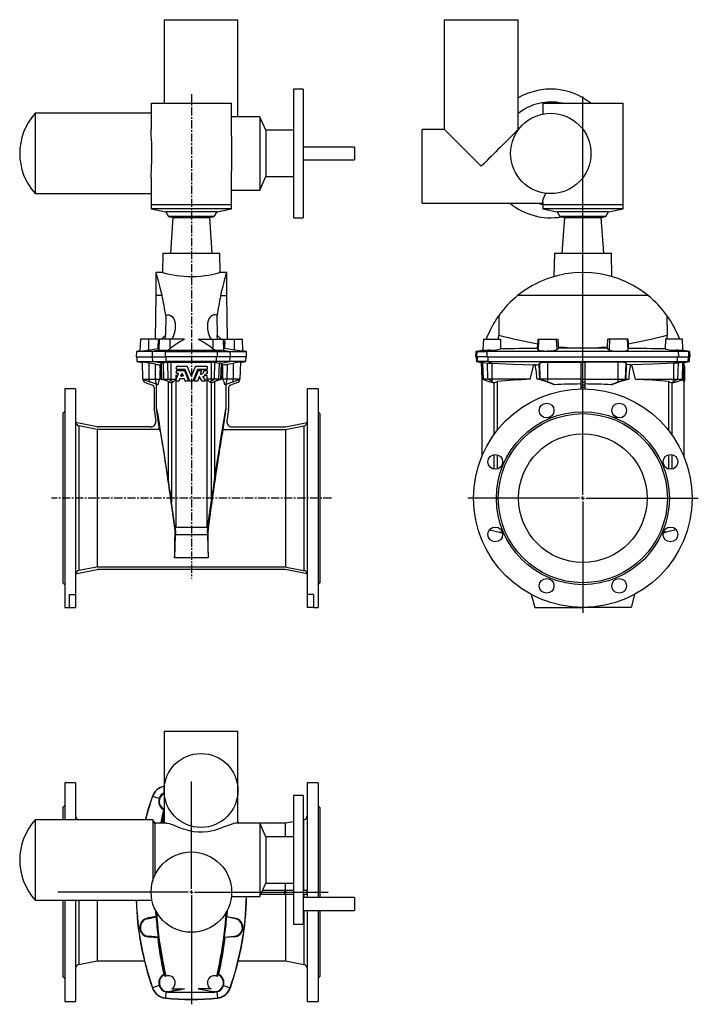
# Model space of a CAD drawing. Extents: x -12.8 to 28.7, y -11.5 to 48.7.
import ezdxf

# ---------------------------------------------------------------- set-up
doc = ezdxf.new("R2010")
doc.units = 0
doc.linetypes.add('CENTERX2', pattern=[0.8, 0.5, -0.1, 0.1, -0.1])
doc.layers.get('0').update_dxf_attribs({"linetype": 'CONTINUOUS'})
doc.layers.add('FORMAT', color=7, linetype='CONTINUOUS')

# ---------------------------------------------------------------- blocks, each defined once
blk = doc.blocks.new('SW_CENTERMARKSYMBOL_0')
at = {"layer": 'FORMAT', "color": 0}
for p, q in [((0, 0.197), (0, 24.597)), ((-0.197, 0), (-7.038, 0)), ((0, 0), (-0.098, 0)), ((0, 0), (0, 0.098)), ((0, 0), (0, -0.098)), ((0, 0), (0.098, 0)), ((0.197, 0), (7.068, 0)), ((0, -0.197), (0, -7.014))]:
    blk.add_line(p, q, dxfattribs=at)
blk = doc.blocks.new('SW_CENTERMARKSYMBOL_1')
at = {"layer": 'FORMAT', "color": 0}
for p, q in [((0, 0.197), (0, 6.761)), ((-0.197, 0), (-8.181, 0)), ((0, 0), (-0.098, 0)), ((0, 0), (0, 0.098)), ((0, 0), (0, -0.098)), ((0, 0), (0.098, 0)), ((0.197, 0), (8.384, 0)), ((0, -0.197), (0, -6.869))]:
    blk.add_line(p, q, dxfattribs=at)

msp = doc.modelspace()

# ---------------------------------------------------------------- linework, layer by layer
at = {"color": 7, "linetype": 'CONTINUOUS'}
for p, q in [((-4.009, 48.732), (-4.009, 43.614)), ((-4.009, 48.732), (0.519, 48.732)), ((0.519, 42.785), (0.519, 48.732)), ((13.154, 48.732), (13.154, 42.019)), ((13.154, 48.732), (17.682, 48.732)), ((17.682, 42.019), (17.682, 48.732)), ((4.515, 44.48), (3.924, 44.48)), ((3.924, 44.48), (3.924, 36.606)), ((4.515, 44.48), (4.515, 36.606)), ((-4.796, 43.614), (-4.796, 42.019)), ((-4.796, 43.614), (0.125, 43.614)), ((0.125, 41.604), (0.125, 43.614)), ((19.178, 43.614), (19.178, 42.954)), ((19.178, 43.614), (24.099, 43.614)), ((24.099, 37.393), (24.099, 43.614)), ((-4.796, 43.003), (-11.898, 43.003)), ((-11.898, 43.003), (-11.898, 38.082)), ((1.852, 42.785), (0.125, 42.785)), ((2.234, 41.962), (1.852, 42.785)), ((1.852, 42.785), (1.852, 38.301)), ((3.924, 41.962), (2.234, 41.962)), ((2.234, 41.962), (2.234, 39.123)), ((13.154, 42.019), (11.796, 42.019)), ((11.796, 37.492), (11.796, 42.019)), ((17.701, 42.019), (17.682, 42.019)), ((7.664, 40.936), (4.515, 40.936)), ((7.664, 40.936), (7.664, 40.149)), ((4.515, 40.149), (7.664, 40.149)), ((0.125, 37.393), (0.125, 39.473)), ((-4.796, 39.072), (-4.796, 37.393)), ((1.852, 38.301), (2.234, 39.123)), ((2.234, 39.123), (3.924, 39.123)), ((-11.898, 38.082), (-4.796, 38.082)), ((0.125, 38.301), (1.852, 38.301)), ((-4.796, 37.393), (-4.796, 37.157)), ((0.125, 37.157), (0.125, 37.393)), ((11.796, 37.492), (19.178, 37.492)), ((19.178, 37.571), (19.178, 37.393)), ((19.178, 37.393), (19.178, 37.157)), ((24.099, 37.157), (24.099, 37.393)), ((-4.796, 37.157), (-3.907, 36.968)), ((0.125, 37.157), (-4.796, 37.157)), ((-3.907, 36.968), (-3.739, 36.677)), ((-0.764, 36.968), (-3.907, 36.968)), ((-0.932, 36.677), (-0.764, 36.968)), ((-0.764, 36.968), (0.125, 37.157)), ((19.178, 37.157), (20.067, 36.968)), ((21.638, 37.157), (19.178, 37.157)), ((20.067, 36.968), (20.235, 36.677)), ((21.638, 36.968), (20.067, 36.968)), ((24.099, 37.157), (21.638, 37.157)), ((23.21, 36.968), (21.638, 36.968)), ((23.042, 36.677), (23.21, 36.968)), ((23.21, 36.968), (24.099, 37.157)), ((-3.739, 36.677), (-3.463, 36.618)), ((-0.932, 36.677), (-3.739, 36.677)), ((-3.463, 36.618), (-3.615, 34.44)), ((-3.463, 36.618), (-1.209, 36.618)), ((-1.209, 36.618), (-0.932, 36.677)), ((-1.056, 34.44), (-1.209, 36.618)), ((3.924, 36.606), (4.515, 36.606)), ((20.235, 36.677), (20.511, 36.618)), ((21.638, 36.677), (20.235, 36.677)), ((20.511, 36.618), (20.359, 34.44)), ((20.511, 36.618), (22.766, 36.618)), ((23.042, 36.677), (21.638, 36.677)), ((22.766, 36.618), (23.042, 36.677)), ((22.918, 34.44), (22.766, 36.618)), ((-4.084, 34.44), (-4.104, 33.259)), ((-4.084, 34.44), (-0.588, 34.44)), ((-0.567, 33.259), (-0.588, 34.44)), ((19.891, 34.44), (19.866, 33.008)), ((19.891, 34.44), (23.386, 34.44)), ((23.411, 33.006), (23.386, 34.44)), ((-4.101, 33.259), (-4.502, 33.259)), ((-4.502, 33.259), (-4.502, 31.842)), ((-0.17, 33.259), (-0.568, 33.259)), ((-0.17, 31.842), (-0.17, 33.259)), ((-4.502, 31.842), (-4.549, 29.165)), ((-4.13, 31.842), (-4.502, 31.842)), ((-0.541, 31.842), (-0.17, 31.842)), ((-0.123, 29.165), (-0.17, 31.842)), ((25.633, 31.842), (17.644, 31.842)), ((-3.904, 30.623), (-3.924, 29.413)), ((-0.768, 30.623), (-0.748, 29.413)), ((16.493, 30.623), (16.485, 29.413)), ((26.784, 30.623), (26.791, 29.413)), ((-5.459, 29.165), (-5.497, 28.43)), ((-4.953, 29.165), (-5.459, 29.165)), ((-4.374, 29.165), (-4.953, 29.165)), ((-4.374, 29.165), (-4.377, 28.893)), ((-4.377, 28.893), (-4.307, 28.983)), ((-4.297, 29.165), (-4.332, 28.498)), ((-3.659, 29.165), (-4.297, 29.165)), ((-2.757, 29.165), (-3.659, 29.165)), ((-1.915, 29.165), (-1.013, 29.165)), ((-1.013, 29.165), (-0.374, 29.165)), ((-0.339, 28.498), (-0.374, 29.165)), ((-0.295, 28.893), (-0.365, 28.983)), ((-0.298, 29.165), (-0.295, 28.893)), ((-0.298, 29.165), (0.281, 29.165)), ((0.281, 29.165), (0.787, 29.165)), ((0.826, 28.43), (0.787, 29.165)), ((15.543, 29.165), (15.51, 28.542)), ((15.543, 29.165), (16.586, 29.165)), ((16.586, 29.165), (16.595, 28.577)), ((18.89, 29.165), (18.876, 28.893)), ((18.89, 29.165), (18.93, 29.165)), ((18.93, 29.165), (20.005, 29.165)), ((20.005, 29.165), (20.118, 29.165)), ((20.141, 28.711), (20.118, 29.165)), ((23.136, 28.711), (23.158, 29.165)), ((23.271, 29.165), (23.158, 29.165)), ((24.347, 29.165), (23.271, 29.165)), ((24.387, 29.165), (24.347, 29.165)), ((24.387, 29.165), (24.401, 28.893)), ((26.691, 29.165), (26.682, 28.577)), ((27.734, 29.165), (26.691, 29.165)), ((27.766, 28.542), (27.734, 29.165)), ((-5.705, 28.417), (-5.722, 28.102)), ((-5.496, 28.454), (-5.705, 28.417)), ((-4.709, 28.417), (-5.705, 28.417)), ((-4.955, 28.51), (-4.398, 28.606)), ((-3.926, 28.417), (-4.709, 28.417)), ((-4.398, 28.606), (-4.327, 28.601)), ((-3.926, 28.417), (-0.745, 28.417)), ((-3.89, 28.481), (-3.767, 28.48)), ((-3.767, 28.48), (-3.763, 28.541)), ((-3.767, 28.48), (-3.763, 28.478)), ((-3.763, 28.541), (-3.763, 28.478)), ((-0.908, 28.541), (-0.908, 28.478)), ((-0.905, 28.48), (-0.908, 28.541)), ((-0.905, 28.48), (-0.908, 28.478)), ((-0.782, 28.481), (-0.905, 28.48)), ((-0.745, 28.417), (0.037, 28.417)), ((-0.274, 28.606), (-0.345, 28.601)), ((0.283, 28.51), (-0.274, 28.606)), ((0.037, 28.417), (1.034, 28.417)), ((1.034, 28.417), (0.824, 28.454)), ((1.05, 28.102), (1.034, 28.417)), ((15.08, 28.417), (15.064, 28.102)), ((15.497, 28.49), (15.08, 28.417)), ((15.08, 28.417), (15.16, 28.417)), ((15.16, 28.417), (15.777, 28.417)), ((15.507, 28.48), (15.494, 28.478)), ((15.507, 28.48), (15.51, 28.541)), ((15.524, 28.481), (15.507, 28.48)), ((27.499, 28.417), (15.777, 28.417)), ((18.862, 28.606), (18.876, 28.893)), ((18.896, 28.51), (18.862, 28.606)), ((20.144, 28.615), (20.038, 28.522)), ((20.141, 28.711), (20.144, 28.615)), ((23.132, 28.615), (23.136, 28.711)), ((23.132, 28.615), (23.239, 28.522)), ((24.381, 28.51), (24.415, 28.606)), ((24.401, 28.893), (24.415, 28.606)), ((28.116, 28.417), (27.499, 28.417)), ((27.753, 28.481), (27.769, 28.48)), ((27.769, 28.48), (27.766, 28.541)), ((27.769, 28.48), (27.783, 28.478)), ((28.197, 28.417), (27.78, 28.49)), ((28.116, 28.417), (28.197, 28.417)), ((28.213, 28.102), (28.197, 28.417)), ((-5.722, 28.102), (-4.725, 28.102)), ((-5.683, 28.102), (-5.668, 27.804)), ((-5.668, 27.804), (-5.355, 27.749)), ((-5.668, 27.804), (-4.691, 27.804)), ((-5.356, 27.772), (-5.319, 26.724)), ((-4.725, 28.102), (-3.928, 28.102)), ((-4.691, 27.804), (-3.87, 27.804)), ((-3.833, 27.737), (-4.05, 27.714)), ((-0.744, 28.102), (-3.928, 28.102)), ((-0.801, 27.804), (-3.87, 27.804)), ((-3.78, 27.745), (-3.833, 27.737)), ((-0.892, 27.745), (-0.838, 27.737)), ((-0.838, 27.737), (-0.622, 27.714)), ((0.02, 27.804), (-0.801, 27.804)), ((0.053, 28.102), (-0.744, 28.102)), ((0.996, 27.804), (0.02, 27.804)), ((1.05, 28.102), (0.053, 28.102)), ((0.648, 26.724), (0.684, 27.772)), ((0.683, 27.749), (0.996, 27.804)), ((0.996, 27.804), (1.012, 28.102)), ((15.144, 28.102), (15.064, 28.102)), ((15.103, 28.102), (15.119, 27.804)), ((15.119, 27.804), (15.43, 27.749)), ((15.119, 27.804), (15.194, 27.804)), ((15.772, 28.102), (15.144, 28.102)), ((15.84, 27.804), (15.194, 27.804)), ((15.466, 26.724), (15.43, 27.758)), ((15.519, 27.745), (15.573, 27.737)), ((15.573, 27.737), (15.791, 27.714)), ((15.772, 28.102), (27.505, 28.102)), ((15.84, 27.804), (27.436, 27.804)), ((19.486, 27.772), (21.52, 27.739)), ((21.52, 27.744), (21.52, 26.698)), ((23.791, 27.772), (21.756, 27.739)), ((21.756, 27.744), (21.756, 26.698)), ((27.436, 27.804), (28.083, 27.804)), ((27.704, 27.737), (27.486, 27.714)), ((27.505, 28.102), (28.133, 28.102)), ((27.758, 27.745), (27.704, 27.737)), ((27.811, 26.724), (27.847, 27.758)), ((27.847, 27.749), (28.158, 27.804)), ((28.158, 27.804), (28.083, 27.804)), ((28.213, 28.102), (28.133, 28.102)), ((28.158, 27.804), (28.174, 28.102)), ((-4.539, 27.643), (-4.917, 27.707)), ((-4.248, 27.599), (-4.236, 27.6)), ((-4.199, 26.724), (-4.236, 27.6)), ((-4.167, 27.706), (-4.172, 27.704)), ((-3.255, 27.333), (-3.255, 27.503)), ((-3.255, 27.075), (-3.255, 27.245)), ((-3.246, 27.513), (-2.6, 27.513)), ((-2.726, 27.324), (-3.246, 27.324)), ((-3.246, 27.254), (-2.773, 27.254)), ((-2.764, 27.248), (-2.503, 26.619)), ((-2.425, 26.612), (-2.718, 27.318)), ((-2.591, 27.507), (-2.345, 26.911)), ((-2.327, 26.911), (-2.08, 27.507)), ((-1.954, 27.318), (-2.247, 26.612)), ((-2.168, 26.619), (-1.907, 27.248)), ((-2.072, 27.513), (-1.375, 27.513)), ((-1.375, 27.324), (-1.945, 27.324)), ((-1.899, 27.254), (-1.715, 27.254)), ((-1.706, 27.241), (-1.788, 27.042)), ((-1.555, 27.254), (-1.375, 27.254)), ((-1.365, 27.503), (-1.365, 27.333)), ((-1.365, 27.245), (-1.365, 27.075)), ((-0.504, 27.706), (-0.499, 27.704)), ((-0.473, 26.724), (-0.436, 27.6)), ((-0.423, 27.599), (-0.436, 27.6)), ((-0.132, 27.643), (0.245, 27.707)), ((16.022, 27.706), (16.076, 27.704)), ((18.41, 26.724), (18.643, 27.6)), ((18.727, 27.599), (18.643, 27.6)), ((18.966, 27.643), (18.996, 27.707)), ((24.311, 27.643), (24.28, 27.707)), ((24.55, 27.599), (24.634, 27.6)), ((24.866, 26.724), (24.634, 27.6)), ((27.255, 27.706), (27.201, 27.704)), ((27.879, 27.254), (27.829, 27.254)), ((27.879, 27.324), (27.832, 27.324)), ((27.879, 27.513), (27.838, 27.513)), ((27.879, 27.503), (27.879, 27.513)), ((27.879, 27.333), (27.879, 27.503)), ((27.879, 27.324), (27.879, 27.333)), ((27.879, 27.318), (27.879, 27.324)), ((27.879, 27.254), (27.879, 27.318)), ((27.879, 27.245), (27.879, 27.254)), ((27.879, 27.075), (27.879, 27.245)), ((-5.319, 26.724), (-4.875, 26.562)), ((-5.319, 26.724), (-4.914, 26.724)), ((-5.291, 26.714), (-5.291, 26.698)), ((-4.914, 26.724), (-4.537, 26.724)), ((-4.463, 26.416), (-4.875, 26.562)), ((-4.537, 26.724), (-4.264, 26.724)), ((-4.199, 26.724), (-4.138, 26.724)), ((-4.138, 26.724), (-4.025, 26.724)), ((-4.025, 26.724), (-3.755, 26.724)), ((-3.759, 26.583), (-3.759, 20.563)), ((-3.755, 26.724), (-3.566, 26.724)), ((-3.551, 26.51), (-3.753, 26.584)), ((-3.566, 26.724), (-3.294, 26.724)), ((-3.473, 26.545), (-3.566, 26.627)), ((-3.551, 26.51), (-3.473, 26.545)), ((-3.473, 26.545), (-3.294, 26.724)), ((-3.306, 26.619), (-3.126, 27.052)), ((-3.113, 26.606), (-3.297, 26.606)), ((-3.291, 26.974), (-3.294, 26.724)), ((-3.291, 26.974), (-3.158, 26.974)), ((-3.291, 26.974), (-3.291, 26.655)), ((-3.291, 26.606), (-3.291, 17.638)), ((-3.135, 27.065), (-3.246, 27.065)), ((-3.054, 26.732), (-3.104, 26.612)), ((-2.764, 26.738), (-3.045, 26.738)), ((-2.974, 26.926), (-2.913, 27.072)), ((-2.844, 26.913), (-2.965, 26.913)), ((-2.954, 26.974), (-2.855, 26.974)), ((-2.896, 27.072), (-2.835, 26.926)), ((-2.705, 26.612), (-2.755, 26.732)), ((-2.512, 26.606), (-2.696, 26.606)), ((-2.651, 26.974), (-2.575, 26.974)), ((-2.255, 26.606), (-2.416, 26.606)), ((-2.371, 26.974), (-2.301, 26.974)), ((-1.975, 26.606), (-2.159, 26.606)), ((-2.096, 26.974), (-2.021, 26.974)), ((-1.858, 26.874), (-1.967, 26.612)), ((-1.672, 26.61), (-1.841, 26.876)), ((-1.48, 26.606), (-1.664, 26.606)), ((-1.633, 26.873), (-1.472, 26.62)), ((-1.499, 26.974), (-1.381, 26.974)), ((-1.375, 27.065), (-1.429, 27.065)), ((-1.381, 26.974), (-1.378, 26.724)), ((-1.381, 26.974), (-1.381, 17.638)), ((-1.106, 26.724), (-1.378, 26.724)), ((-1.199, 26.545), (-1.378, 26.724)), ((-1.199, 26.545), (-1.106, 26.627)), ((-1.12, 26.51), (-1.199, 26.545)), ((-1.12, 26.51), (-0.918, 26.584)), ((-0.917, 26.724), (-1.106, 26.724)), ((-0.646, 26.724), (-0.917, 26.724)), ((-0.913, 26.583), (-0.913, 20.563)), ((-0.534, 26.724), (-0.646, 26.724)), ((-0.473, 26.724), (-0.534, 26.724)), ((-0.135, 26.724), (-0.408, 26.724)), ((-0.209, 26.416), (0.204, 26.562)), ((0.242, 26.724), (-0.135, 26.724)), ((0.204, 26.562), (0.648, 26.724)), ((0.648, 26.724), (0.242, 26.724)), ((0.62, 26.714), (0.619, 26.698)), ((15.457, 26.974), (15.457, 22.007)), ((15.544, 26.724), (15.466, 26.724)), ((15.733, 26.627), (15.466, 26.724)), ((15.815, 26.724), (15.544, 26.724)), ((15.958, 26.545), (15.733, 26.627)), ((16.077, 26.724), (15.815, 26.724)), ((16.174, 26.51), (15.958, 26.545)), ((18.41, 26.724), (16.077, 26.724)), ((16.174, 26.51), (16.087, 26.584)), ((16.387, 26.583), (16.387, 23.59)), ((18.998, 26.724), (18.834, 26.724)), ((19.031, 26.724), (18.998, 26.724)), ((19.485, 26.724), (19.031, 26.724)), ((19.841, 26.416), (19.473, 26.562)), ((21.52, 26.724), (19.485, 26.724)), ((21.52, 26.698), (21.52, 26.52)), ((21.756, 26.724), (23.792, 26.724)), ((21.756, 26.698), (21.756, 26.52)), ((23.436, 26.416), (23.804, 26.562)), ((23.792, 26.724), (24.246, 26.724)), ((24.246, 26.724), (24.279, 26.724)), ((24.279, 26.724), (24.443, 26.724)), ((24.866, 26.724), (27.2, 26.724)), ((26.89, 26.583), (26.89, 23.59)), ((27.103, 26.51), (27.19, 26.584)), ((27.103, 26.51), (27.319, 26.545)), ((27.2, 26.724), (27.462, 26.724)), ((27.319, 26.545), (27.544, 26.627)), ((27.462, 26.724), (27.733, 26.724)), ((27.544, 26.627), (27.811, 26.724)), ((27.733, 26.724), (27.811, 26.724)), ((27.778, 26.619), (27.819, 26.655)), ((27.879, 26.606), (27.802, 26.606)), ((27.819, 26.974), (27.819, 26.655)), ((27.819, 26.606), (27.819, 22.007)), ((27.879, 27.065), (27.823, 27.065)), ((27.879, 27.065), (27.879, 27.075)), ((27.879, 27.052), (27.879, 27.065)), ((27.879, 26.619), (27.879, 27.052)), ((27.879, 26.606), (27.879, 26.619)), ((-9.422, 26.133), (-10.092, 26.133)), ((-10.092, 26.133), (-10.092, 12.747)), ((-9.422, 26.133), (-9.422, 13.544)), ((-5.161, 26.52), (-4.723, 26.361)), ((-4.619, 26.213), (-4.619, 24.935)), ((-4.463, 26.416), (-4.387, 26.389)), ((-4.461, 24.92), (-4.461, 26.415)), ((-3.559, 26.512), (-3.551, 26.51)), ((-1.113, 26.512), (-1.12, 26.51)), ((-0.209, 26.416), (-0.285, 26.389)), ((-0.21, 24.92), (-0.21, 26.415)), ((-0.052, 26.213), (-0.052, 24.935)), ((0.49, 26.52), (0.051, 26.361)), ((5.42, 26.133), (4.751, 26.133)), ((4.751, 26.133), (4.751, 13.544)), ((5.42, 26.133), (5.42, 12.747)), ((16.195, 26.512), (16.174, 26.51)), ((19.841, 26.416), (19.907, 26.389)), ((21.52, 26.52), (21.52, 26.361)), ((21.52, 26.361), (21.52, 26.213)), ((21.52, 26.213), (21.52, 26.132)), ((21.756, 26.52), (21.756, 26.361)), ((21.756, 26.361), (21.756, 26.213)), ((21.756, 26.213), (21.756, 26.132)), ((23.436, 26.416), (23.37, 26.389)), ((27.082, 26.512), (27.103, 26.51)), ((-10.092, 24.736), (-10.21, 24.618)), ((-4.614, 24.858), (-4.517, 24.169)), ((-4.283, 23.651), (-4.461, 24.92)), ((-0.388, 23.651), (-0.21, 24.92)), ((-0.058, 24.858), (-0.155, 24.169)), ((5.538, 24.618), (5.42, 24.736)), ((-10.21, 24.618), (-10.21, 14.263)), ((5.538, 24.618), (5.538, 14.263)), ((19.506, 24.362), (19.762, 24.514)), ((23.771, 24.362), (23.514, 24.514)), ((-8.11, 23.816), (-9.42, 24.071)), ((-8.095, 23.651), (-9.231, 23.872)), ((-8.095, 23.651), (-8.095, 15.229)), ((-4.283, 23.651), (-8.095, 23.651)), ((-4.829, 23.81), (-8.049, 23.81)), ((-0.388, 23.651), (3.423, 23.651)), ((0.157, 23.81), (3.378, 23.81)), ((3.423, 23.651), (4.56, 23.872)), ((3.423, 23.651), (3.423, 15.229)), ((3.438, 23.816), (4.748, 24.071)), ((16.387, 22.101), (16.387, 21.224)), ((26.89, 22.101), (26.89, 21.224)), ((-3.329, 17.609), (-3.559, 19.166)), ((-1.343, 17.609), (-1.113, 19.166)), ((-3.329, 17.609), (-3.291, 17.638)), ((-3.329, 17.609), (-3.31, 17.35)), ((-1.381, 17.638), (-3.291, 17.638)), ((-1.343, 17.609), (-1.381, 17.638)), ((-1.343, 17.609), (-1.362, 17.35)), ((15.928, 17.511), (16.531, 17.35)), ((27.348, 17.511), (26.746, 17.35)), ((-3.32, 17.198), (-3.362, 15.792)), ((-3.31, 17.35), (-3.335, 17.348)), ((-3.31, 17.35), (-3.32, 17.198)), ((-1.352, 17.198), (-3.32, 17.198)), ((-1.362, 17.35), (-1.352, 17.198)), ((-1.362, 17.35), (-1.337, 17.348)), ((-1.352, 17.198), (-1.31, 15.792)), ((16.531, 17.35), (16.707, 17.35)), ((16.531, 17.35), (16.719, 17.3)), ((26.746, 17.35), (26.558, 17.3)), ((26.746, 17.35), (26.57, 17.35)), ((-8.095, 15.229), (3.423, 15.229)), ((3.378, 15.07), (-8.049, 15.07)), ((-9.42, 14.81), (-8.11, 15.065)), ((4.748, 14.81), (3.438, 15.065)), ((-10.21, 14.263), (-10.092, 14.145)), ((5.42, 14.145), (5.538, 14.263)), ((-9.816, 13.544), (-9.422, 13.544)), ((-9.816, 13.544), (-9.816, 12.747)), ((-9.422, 13.544), (-9.422, 12.747)), ((5.145, 13.544), (4.751, 13.544)), ((4.751, 13.544), (4.751, 12.747)), ((5.145, 13.544), (5.145, 12.747)), ((18.472, 13.544), (18.686, 12.747)), ((24.804, 13.544), (24.591, 12.747)), ((-10.092, 12.747), (-9.816, 12.747)), ((-9.816, 12.747), (-9.422, 12.747)), ((5.145, 12.747), (4.751, 12.747)), ((5.145, 12.747), (5.42, 12.747)), ((18.686, 12.747), (21.638, 12.747)), ((24.591, 12.747), (21.638, 12.747)), ((-4.009, 5.169), (-4.009, 1.547)), ((-4.009, 5.169), (-1.745, 5.169)), ((-1.745, 5.169), (0.519, 5.169)), ((0.519, -0.463), (0.519, 5.169)), ((-9.422, 2.019), (-10.092, 2.019)), ((-10.092, 2.019), (-10.092, -0.245)), ((-9.422, 2.019), (-9.422, -0.245)), ((5.42, 2.019), (4.751, 2.019)), ((4.751, 2.019), (4.751, -5.015)), ((5.42, 2.019), (5.42, -5.015)), ((-4.009, 1.547), (-4.009, -0.463)), ((4.515, 1.232), (3.924, 1.232)), ((3.924, 1.232), (3.924, -6.642)), ((4.515, 1.232), (4.515, -6.642)), ((-10.092, 0.621), (-10.21, 0.503)), ((5.538, 0.503), (5.42, 0.621)), ((-10.21, 0.503), (-10.21, -0.245)), ((-4.009, 0.372), (-4.022, 0.369)), ((5.538, 0.503), (5.538, -5.015)), ((-4.704, -0.245), (-11.898, -0.245)), ((-11.898, -0.245), (-11.898, -5.166)), ((-9.209, -0.245), (-9.231, -0.24)), ((-4.58, -0.463), (-4.704, -0.245)), ((-4.704, -0.245), (-4.704, -4.005)), ((-3.863, -0.463), (-4.58, -0.463)), ((-4.58, -0.463), (-4.58, -3.664)), ((1.852, -0.463), (0.375, -0.463)), ((0.519, -0.362), (0.543, -0.461)), ((0.527, -0.463), (0.519, -0.431)), ((3.423, -0.461), (0.543, -0.461)), ((2.234, -1.286), (1.852, -0.463)), ((1.852, -0.463), (1.852, -4.948)), ((3.924, -0.364), (3.423, -0.461)), ((3.423, -1.286), (3.423, -0.461)), ((4.56, -0.24), (4.515, -0.249)), ((3.924, -1.286), (2.234, -1.286)), ((2.234, -1.286), (2.234, -4.125)), ((1.852, -4.948), (2.234, -4.125)), ((2.234, -4.125), (3.924, -4.125)), ((3.423, -4.556), (3.423, -4.125)), ((1.924, -4.792), (3.378, -4.792)), ((2.034, -4.556), (3.378, -4.556)), ((3.378, -4.556), (3.438, -4.556)), ((3.378, -4.792), (3.438, -4.792)), ((3.423, -4.792), (3.423, -8.887)), ((3.438, -4.556), (3.924, -4.556)), ((3.438, -4.792), (3.924, -4.792)), ((4.515, -4.556), (4.748, -4.556)), ((4.515, -4.792), (4.748, -4.792)), ((-11.898, -5.166), (-4.747, -5.166)), ((-10.21, -5.166), (-10.21, -9.851)), ((-10.092, -5.166), (-10.092, -11.367)), ((-9.422, -5.166), (-9.422, -11.367)), ((-8.095, -5.166), (-8.095, -8.887)), ((0.11, -4.948), (1.852, -4.948)), ((7.664, -5.015), (4.515, -5.015)), ((7.664, -5.015), (7.664, -5.802)), ((-4.53, -5.781), (-4.512, -6.168)), ((-4.525, -5.79), (-4.505, -6.172)), ((-0.146, -5.788), (-0.167, -6.172)), ((-0.141, -5.779), (-0.159, -6.168)), ((4.515, -5.802), (7.664, -5.802)), ((4.751, -5.802), (4.751, -11.367)), ((5.42, -5.802), (5.42, -11.367)), ((5.538, -5.802), (5.538, -9.851)), ((-4.512, -6.168), (-5.035, -6.274)), ((-5.028, -6.307), (-4.495, -6.194)), ((-4.505, -6.172), (-4.495, -6.194)), ((-0.167, -6.172), (-0.176, -6.194)), ((0.356, -6.307), (-0.176, -6.194)), ((-0.159, -6.168), (0.363, -6.274)), ((3.924, -6.642), (4.515, -6.642)), ((-4.955, -7.416), (-4.398, -7.45)), ((-4.374, -7.423), (-4.953, -7.382)), ((-4.374, -7.423), (-4.377, -7.437)), ((-0.298, -7.423), (0.281, -7.382)), ((-0.298, -7.423), (-0.295, -7.437)), ((0.283, -7.416), (-0.274, -7.45)), ((-9.231, -9.107), (-8.095, -8.887)), ((-8.095, -8.887), (-5.215, -8.887)), ((0.543, -8.887), (3.423, -8.887)), ((3.423, -8.887), (4.56, -9.107)), ((-10.21, -9.851), (-10.092, -9.969)), ((-3.971, -9.726), (-4.022, -9.717)), ((-3.904, -9.819), (-3.924, -9.827)), ((-0.768, -9.819), (-0.748, -9.827)), ((-0.701, -9.726), (-0.649, -9.717)), ((5.42, -9.969), (5.538, -9.851)), ((-3.89, -10.789), (-3.767, -10.805)), ((-3.767, -10.805), (-3.763, -10.802)), ((-3.767, -10.805), (-3.763, -10.818)), ((-3.763, -10.802), (-3.763, -10.818)), ((-2.757, -10.602), (-3.659, -10.761)), ((-3.54, -10.602), (-2.757, -10.602)), ((-1.132, -10.602), (-1.915, -10.602)), ((-1.915, -10.602), (-1.013, -10.761)), ((-0.908, -10.802), (-0.908, -10.818)), ((-0.905, -10.805), (-0.908, -10.802)), ((-0.905, -10.805), (-0.908, -10.818)), ((-0.782, -10.789), (-0.905, -10.805)), ((-10.092, -11.367), (-9.422, -11.367)), ((4.751, -11.367), (5.42, -11.367))]:
    msp.add_line(p, q, dxfattribs=at)
at = {"color": 8, "linetype": 'CONTINUOUS'}
for p, q in [((0.125, 37.393), (-4.796, 37.393)), ((21.638, 37.393), (19.178, 37.393)), ((24.099, 37.393), (21.638, 37.393)), ((-4.953, 29.165), (-4.955, 28.51)), ((-3.659, 29.165), (-3.653, 28.581)), ((-1.013, 29.165), (-1.018, 28.581)), ((0.281, 29.165), (0.283, 28.51)), ((18.93, 29.165), (18.896, 28.51)), ((20.005, 29.165), (20.038, 28.522)), ((23.271, 29.165), (23.239, 28.522)), ((24.347, 29.165), (24.381, 28.51)), ((-4.725, 28.102), (-4.709, 28.417)), ((-4.307, 28.492), (-4.709, 28.417)), ((-3.928, 28.102), (-3.926, 28.417)), ((-3.89, 28.481), (-3.926, 28.417)), ((-0.782, 28.481), (-0.745, 28.417)), ((-0.744, 28.102), (-0.745, 28.417)), ((-0.364, 28.492), (0.037, 28.417)), ((0.053, 28.102), (0.037, 28.417)), ((15.144, 28.102), (15.16, 28.417)), ((15.524, 28.481), (15.16, 28.417)), ((15.772, 28.102), (15.777, 28.417)), ((15.918, 28.492), (15.777, 28.417)), ((27.359, 28.492), (27.499, 28.417)), ((27.505, 28.102), (27.499, 28.417)), ((27.753, 28.481), (28.116, 28.417)), ((28.133, 28.102), (28.116, 28.417)), ((-4.691, 27.804), (-4.706, 28.102)), ((-4.167, 27.706), (-4.691, 27.804)), ((-3.87, 27.804), (-3.872, 28.102)), ((-3.833, 27.737), (-3.87, 27.804)), ((-3.755, 26.724), (-3.78, 27.745)), ((-3.566, 26.724), (-3.566, 27.758)), ((-1.106, 26.724), (-1.106, 27.758)), ((-0.917, 26.724), (-0.892, 27.745)), ((-0.838, 27.737), (-0.801, 27.804)), ((-0.801, 27.804), (-0.8, 28.102)), ((-0.504, 27.706), (0.02, 27.804)), ((0.02, 27.804), (0.034, 28.102)), ((15.194, 27.804), (15.178, 28.102)), ((15.573, 27.737), (15.194, 27.804)), ((15.544, 26.724), (15.519, 27.745)), ((15.84, 27.804), (15.835, 28.102)), ((16.022, 27.706), (15.84, 27.804)), ((19.485, 26.724), (19.486, 27.772)), ((23.792, 26.724), (23.791, 27.772)), ((27.255, 27.706), (27.436, 27.804)), ((27.436, 27.804), (27.442, 28.102)), ((27.704, 27.737), (28.083, 27.804)), ((27.733, 26.724), (27.758, 27.745)), ((28.083, 27.804), (28.099, 28.102)), ((-4.914, 26.724), (-4.917, 27.707)), ((-4.537, 26.724), (-4.539, 27.643)), ((-4.138, 26.724), (-4.172, 27.704)), ((-4.025, 26.724), (-4.05, 27.714)), ((-0.646, 26.724), (-0.622, 27.714)), ((-0.534, 26.724), (-0.499, 27.704)), ((-0.135, 26.724), (-0.132, 27.643)), ((0.242, 26.724), (0.245, 27.707)), ((15.815, 26.724), (15.791, 27.714)), ((16.077, 26.724), (16.076, 27.704)), ((18.998, 26.724), (18.966, 27.643)), ((19.031, 26.724), (18.996, 27.707)), ((24.246, 26.724), (24.28, 27.707)), ((24.279, 26.724), (24.311, 27.643)), ((27.2, 26.724), (27.201, 27.704)), ((27.462, 26.724), (27.486, 27.714)), ((27.879, 27.245), (27.829, 27.245)), ((27.879, 27.318), (27.831, 27.318)), ((27.879, 27.333), (27.832, 27.333)), ((27.879, 27.503), (27.838, 27.503)), ((-4.875, 26.562), (-4.914, 26.724)), ((-4.463, 26.416), (-4.537, 26.724)), ((-3.753, 26.584), (-4.138, 26.724)), ((-3.753, 26.584), (-4.025, 26.724)), ((-3.566, 26.627), (-3.755, 26.724)), ((-3.566, 26.627), (-3.566, 26.724)), ((-1.106, 26.627), (-1.106, 26.724)), ((-1.106, 26.627), (-0.917, 26.724)), ((-0.918, 26.584), (-0.646, 26.724)), ((-0.918, 26.584), (-0.534, 26.724)), ((-0.209, 26.416), (-0.135, 26.724)), ((0.204, 26.562), (0.242, 26.724)), ((15.733, 26.627), (15.544, 26.724)), ((16.087, 26.584), (15.815, 26.724)), ((16.087, 26.584), (16.077, 26.724)), ((19.841, 26.416), (18.998, 26.724)), ((19.473, 26.562), (19.031, 26.724)), ((19.473, 26.562), (19.485, 26.724)), ((21.756, 26.698), (21.52, 26.698)), ((23.436, 26.416), (24.279, 26.724)), ((23.804, 26.562), (23.792, 26.724)), ((23.804, 26.562), (24.246, 26.724)), ((27.19, 26.584), (27.2, 26.724)), ((27.19, 26.584), (27.462, 26.724)), ((27.544, 26.627), (27.733, 26.724)), ((27.879, 26.619), (27.778, 26.619)), ((27.879, 27.052), (27.822, 27.052)), ((27.879, 27.075), (27.823, 27.075)), ((-3.559, 26.512), (-3.559, 19.166)), ((-1.113, 26.512), (-1.113, 19.166)), ((16.195, 26.512), (16.195, 23.334)), ((21.756, 26.52), (21.52, 26.52)), ((21.756, 26.361), (21.52, 26.361)), ((21.756, 26.213), (21.52, 26.213)), ((27.082, 26.512), (27.082, 23.334)), ((-9.231, 23.872), (-9.231, 15.009)), ((4.56, 23.872), (4.56, 15.009)), ((16.195, 22.109), (16.195, 21.217)), ((27.082, 22.109), (27.082, 21.217)), ((-1.31, 15.792), (-3.362, 15.792)), ((-4.725, 1.193), (-4.709, 1.187)), ((-4.307, 1.046), (-4.709, 1.187)), ((-9.231, -0.245), (-9.231, -0.24)), ((4.56, -4.556), (4.56, -0.24)), ((3.378, -4.792), (3.378, -4.556)), ((3.438, -4.792), (3.438, -4.556)), ((4.56, -4.792), (4.56, -5.015)), ((-9.231, -5.166), (-9.231, -9.107)), ((4.56, -5.802), (4.56, -9.107)), ((-5.028, -6.307), (-5.035, -6.274)), ((0.356, -6.307), (0.363, -6.274)), ((-4.953, -7.382), (-4.955, -7.416)), ((0.281, -7.382), (0.283, -7.416)), ((-4.725, -10.54), (-4.709, -10.535)), ((-4.307, -10.394), (-4.709, -10.535)), ((-3.89, -10.789), (-3.926, -11.152)), ((-3.659, -10.761), (-3.653, -10.791)), ((-1.013, -10.761), (-1.018, -10.791)), ((-0.782, -10.789), (-0.745, -11.152)), ((-0.364, -10.394), (0.037, -10.535)), ((0.053, -10.54), (0.037, -10.535)), ((-3.928, -11.168), (-3.926, -11.152)), ((-0.744, -11.168), (-0.745, -11.152))]:
    msp.add_line(p, q, dxfattribs=at)
at = {"color": 7, "linetype": 'CONTINUOUS'}
for points in [[(-4.795, 39.072), (-4.796, 39.122), (-4.792, 39.274), (-4.786, 39.434), (-4.777, 39.603), (-4.768, 39.777), (-4.759, 39.972), (-4.752, 40.171), (-4.748, 40.379), (-4.747, 40.587), (-4.749, 40.789), (-4.755, 40.989), (-4.763, 41.192), (-4.773, 41.39), (-4.789, 41.714), (-4.794, 41.87), (-4.796, 42.019)], [(15.418, 39.755), (15.267, 39.907), (15.116, 40.057), (14.967, 40.206), (14.82, 40.353), (14.675, 40.498), (14.534, 40.639), (14.397, 40.776), (14.264, 40.909), (14.137, 41.037), (14.015, 41.158), (13.899, 41.274), (13.791, 41.383), (13.689, 41.484), (13.595, 41.578), (13.51, 41.663), (13.433, 41.741), (13.364, 41.809), (13.305, 41.868), (13.256, 41.918), (13.216, 41.957), (13.186, 41.988), (13.165, 42.008), (13.155, 42.018), (13.154, 42.019)], [(17.682, 42.019), (17.68, 42.018), (17.67, 42.008), (17.65, 41.988), (17.62, 41.957), (17.58, 41.918), (17.53, 41.868), (17.471, 41.809), (17.403, 41.741), (17.326, 41.663), (17.24, 41.578), (17.147, 41.484), (17.045, 41.383), (16.936, 41.274), (16.821, 41.158), (16.699, 41.037), (16.572, 40.909), (16.439, 40.776), (16.302, 40.639), (16.16, 40.498), (16.016, 40.353), (15.869, 40.206), (15.72, 40.057), (15.569, 39.907), (15.418, 39.755)], [(19.179, 37.571), (19.192, 37.659), (19.233, 37.782), (19.298, 37.937), (19.373, 38.106)], [(-4.13, 31.842), (-4.204, 32.152), (-4.273, 32.427), (-4.337, 32.672), (-4.393, 32.876), (-4.437, 33.035), (-4.471, 33.152), (-4.493, 33.228), (-4.502, 33.259), (-4.502, 33.258)], [(-2.336, 33.006), (-2.05, 33.013), (-1.765, 33.033), (-1.504, 33.063), (-1.259, 33.101), (-1.072, 33.137), (-0.908, 33.172), (-0.761, 33.208), (-0.649, 33.237), (-0.609, 33.248), (-0.582, 33.255), (-0.567, 33.259), (-0.568, 33.259)], [(-0.541, 31.842), (-0.467, 32.152), (-0.398, 32.427), (-0.334, 32.672), (-0.279, 32.876), (-0.234, 33.035), (-0.201, 33.152), (-0.179, 33.228), (-0.17, 33.259), (-0.17, 33.258)], [(-3.904, 30.623), (-3.878, 30.635), (-3.79, 30.658), (-3.697, 30.655), (-3.616, 30.629), (-3.519, 30.564), (-3.461, 30.5), (-3.416, 30.429), (-3.362, 30.295), (-3.331, 30.153), (-3.32, 29.98), (-3.332, 29.785), (-3.368, 29.588), (-3.427, 29.393), (-3.477, 29.276), (-3.54, 29.165)], [(-0.768, 30.623), (-0.794, 30.635), (-0.882, 30.658), (-0.975, 30.655), (-1.056, 30.629), (-1.153, 30.564), (-1.21, 30.5), (-1.256, 30.429), (-1.31, 30.295), (-1.34, 30.153), (-1.352, 29.98), (-1.34, 29.785), (-1.304, 29.588), (-1.244, 29.393), (-1.195, 29.276), (-1.132, 29.165)], [(-4.155, 29.165), (-4.062, 29.269), (-3.924, 29.413)], [(-3.947, 29.165), (-3.925, 29.398), (-3.924, 29.413)], [(-0.725, 29.165), (-0.747, 29.398), (-0.748, 29.413)], [(-0.517, 29.165), (-0.61, 29.269), (-0.748, 29.413)], [(16.475, 29.165), (16.485, 29.398), (16.485, 29.413)], [(26.802, 29.165), (26.792, 29.398), (26.791, 29.413)], [(-5.496, 28.43), (-5.497, 28.43), (-5.487, 28.429), (-5.461, 28.432), (-5.421, 28.437), (-5.367, 28.444), (-5.3, 28.454), (-5.223, 28.466), (-5.137, 28.48), (-5.048, 28.495), (-4.955, 28.51)], [(-4.331, 28.498), (-4.332, 28.496), (-4.307, 28.492)], [(-0.908, 28.478), (-2.495, 28.49), (-3.763, 28.478)], [(-0.341, 28.498), (-0.34, 28.496), (-0.364, 28.492)], [(0.825, 28.43), (0.825, 28.43), (0.816, 28.429), (0.79, 28.432), (0.749, 28.437), (0.695, 28.444), (0.629, 28.454), (0.551, 28.466), (0.466, 28.48), (0.376, 28.495), (0.283, 28.51)], [(20.038, 28.522), (20.005, 28.502), (19.959, 28.486), (19.898, 28.471), (19.826, 28.458), (19.743, 28.447), (19.653, 28.439), (19.558, 28.433), (19.461, 28.43), (19.365, 28.429), (19.273, 28.432), (19.186, 28.437), (19.107, 28.444), (19.038, 28.454), (18.981, 28.466), (18.937, 28.48), (18.909, 28.495), (18.896, 28.51)], [(23.239, 28.522), (23.272, 28.502), (23.318, 28.486), (23.378, 28.471), (23.451, 28.458), (23.534, 28.447), (23.624, 28.439), (23.719, 28.433), (23.815, 28.43), (23.912, 28.429), (24.004, 28.432), (24.091, 28.437), (24.17, 28.444), (24.239, 28.454), (24.296, 28.466), (24.339, 28.48), (24.367, 28.495), (24.381, 28.51)], [(-3.566, 27.758), (-2.517, 27.749), (-1.106, 27.758)], [(18.996, 27.707), (19.035, 27.733), (19.075, 27.745), (19.125, 27.755), (19.186, 27.762), (19.254, 27.768), (19.329, 27.772), (19.407, 27.773), (19.486, 27.772)], [(21.756, 27.744), (21.638, 27.744), (21.52, 27.744)], [(24.28, 27.707), (24.241, 27.733), (24.202, 27.745), (24.151, 27.755), (24.091, 27.762), (24.022, 27.768), (23.948, 27.772), (23.87, 27.773), (23.791, 27.772)], [(-4.172, 27.704), (-4.204, 27.643), (-4.236, 27.6)], [(-0.499, 27.704), (-0.468, 27.643), (-0.436, 27.6)], [(15.791, 27.714), (15.872, 27.711), (16.003, 27.707), (16.022, 27.706)], [(16.076, 27.704), (17.359, 27.643), (18.643, 27.6)], [(18.727, 27.599), (18.752, 27.6), (18.846, 27.606), (18.918, 27.619), (18.959, 27.635), (18.966, 27.643)], [(24.55, 27.599), (24.525, 27.6), (24.431, 27.606), (24.359, 27.619), (24.318, 27.635), (24.311, 27.643)], [(27.201, 27.704), (25.918, 27.643), (24.634, 27.6)], [(27.486, 27.714), (27.405, 27.711), (27.273, 27.707), (27.255, 27.706)], [(19.907, 26.389), (19.376, 26.573), (19.107, 26.66), (18.834, 26.724)], [(23.37, 26.389), (23.901, 26.573), (24.169, 26.66), (24.443, 26.724)], [(27.802, 26.606), (27.798, 26.606), (27.793, 26.606), (27.789, 26.607), (27.785, 26.608), (27.782, 26.609), (27.78, 26.611), (27.778, 26.612), (27.777, 26.614), (27.776, 26.616), (27.777, 26.617), (27.778, 26.619)], [(-3.759, 20.563), (-3.902, 21.516), (-4.03, 22.353), (-4.141, 23.073), (-4.236, 23.677), (-4.314, 24.162), (-4.376, 24.529), (-4.421, 24.778), (-4.45, 24.908), (-4.461, 24.92)], [(-0.913, 20.563), (-0.769, 21.516), (-0.642, 22.353), (-0.53, 23.073), (-0.436, 23.677), (-0.357, 24.162), (-0.295, 24.529), (-0.25, 24.778), (-0.222, 24.908), (-0.21, 24.92)], [(-4.283, 23.651), (-4.277, 23.638), (-4.269, 23.61), (-4.259, 23.569), (-4.247, 23.514), (-4.234, 23.446), (-4.218, 23.365), (-4.201, 23.271), (-4.182, 23.164), (-4.162, 23.046), (-4.14, 22.915), (-4.116, 22.773), (-4.092, 22.62), (-4.065, 22.456), (-4.038, 22.283), (-4.01, 22.1), (-3.98, 21.909), (-3.95, 21.709), (-3.919, 21.502), (-3.887, 21.289), (-3.854, 21.069), (-3.821, 20.844), (-3.787, 20.614), (-3.753, 20.38), (-3.719, 20.144), (-3.685, 19.905), (-3.651, 19.664), (-3.617, 19.423), (-3.583, 19.182), (-3.55, 18.941), (-3.517, 18.703), (-3.484, 18.466), (-3.453, 18.233), (-3.422, 18.004), (-3.392, 17.78), (-3.363, 17.561), (-3.335, 17.348)], [(-0.388, 23.651), (-0.395, 23.638), (-0.403, 23.61), (-0.413, 23.569), (-0.424, 23.514), (-0.438, 23.446), (-0.454, 23.365), (-0.471, 23.271), (-0.489, 23.164), (-0.51, 23.046), (-0.532, 22.915), (-0.555, 22.773), (-0.58, 22.62), (-0.606, 22.456), (-0.633, 22.283), (-0.662, 22.1), (-0.691, 21.909), (-0.722, 21.709), (-0.753, 21.502), (-0.785, 21.289), (-0.818, 21.069), (-0.851, 20.844), (-0.885, 20.614), (-0.918, 20.38), (-0.952, 20.144), (-0.987, 19.905), (-1.021, 19.664), (-1.055, 19.423), (-1.089, 19.182), (-1.122, 18.941), (-1.155, 18.703), (-1.187, 18.466), (-1.219, 18.233), (-1.25, 18.004), (-1.28, 17.78), (-1.309, 17.561), (-1.337, 17.348)], [(-8.095, 15.229), (-8.25, 15.199), (-9.231, 15.009)], [(3.423, 15.229), (3.578, 15.199), (4.56, 15.009)], [(-4.184, -0.463), (-4.137, -0.195), (-4.022, 0.369)], [(-4.134, -0.463), (-4.062, -0.112), (-4.009, 0.114)], [(0.375, -0.465), (0.364, -0.463), (0.246, -0.482), (0.097, -0.526), (-0.081, -0.592), (-0.318, -0.684), (-0.589, -0.786), (-0.758, -0.844), (-0.936, -0.898), (-1.127, -0.946), (-1.326, -0.984), (-1.613, -1.014), (-1.912, -1.012), (-2.198, -0.979), (-2.479, -0.918), (-2.657, -0.868), (-2.827, -0.812), (-2.994, -0.752), (-3.151, -0.692), (-3.296, -0.635), (-3.431, -0.583), (-3.559, -0.536), (-3.673, -0.499), (-3.807, -0.468), (-3.863, -0.467)], [(4.748, -4.792), (4.748, -4.674), (4.748, -4.556)], [(-3.947, -9.838), (-3.925, -9.828), (-3.924, -9.827)], [(-0.725, -9.838), (-0.747, -9.828), (-0.748, -9.827)], [(-0.908, -10.818), (-2.495, -10.815), (-3.763, -10.818)]]:
    msp.add_lwpolyline(points, dxfattribs=at)
for centre, radius in [((19.67, 40.543), 2.461), ((21.638, 19.44), 6.693), ((21.638, 19.44), 5.295), ((19.416, 24.805), 0.453), ((23.861, 24.805), 0.453), ((21.638, 19.44), 5.177), ((21.638, 19.44), 3.937), ((16.273, 21.663), 0.453), ((27.003, 21.663), 0.453), ((16.273, 17.218), 0.453), ((27.003, 17.218), 0.453), ((19.416, 14.075), 0.453), ((23.861, 14.075), 0.453), ((-1.745, 1.547), 2.264), ((-2.336, -4.674), 2.461)]:
    msp.add_circle(centre, radius, dxfattribs=at)
for centre, radius, start, end in [((19.67, 40.543), 3.937, 51.26058, 120.33135), ((19.67, 40.543), 3.15, 77.16143, 129.14241), ((-9.186, 40.543), 3.661, 137.77506, 222.22494), ((50.631, 40.56), 50.518, 178.81636, 181.23341), ((19.67, 40.543), 3.937, 230.80503, 279.45643), ((19.67, 40.543), 3.15, 255.63849, 261.0107), ((-2.3, 39.565), 6.559, 254.05956, 269.68524), ((21.638, 26.921), 6.339, 50.93191, 129.06809), ((-26.703, 27.017), 23.083, 8.98722, 12.06577), ((22.032, 27.017), 23.083, 167.93423, 171.01278), ((21.639, 26.92), 6.34, 129.06972, 144.26287), ((21.637, 26.92), 6.34, 35.73713, 50.93028), ((21.634, 26.923), 6.334, 144.25791, 159.26955), ((21.643, 26.923), 6.334, 20.73045, 35.74209), ((0.01, 23.932), 5.919, 117.87, 128.23659), ((-4.682, 23.932), 5.919, 51.76341, 62.13), ((25.032, 62.927), 34.586, 255.69315, 259.74661), ((18.245, 62.927), 34.586, 280.25339, 284.30685), ((19.027, 27.07), 23.475, 175.54784, 176.24854), ((-8.616, -147.849), 176.393, 88.46471, 88.60045), ((-3.756, 28.693), 0.152, 267.40905, 312.63719), ((-0.915, 28.693), 0.152, 227.36281, 272.59095), ((3.944, -147.849), 176.393, 91.39955, 91.53529), ((-23.699, 27.07), 23.475, 3.75146, 4.45216), ((21.638, 26.921), 6.339, 165.18585, 165.77678), ((15.888, 22.32), 6.172, 89.72183, 93.38584), ((15.971, 30.802), 2.311, 268.68952, 285.67286), ((21.602, -272.779), 301.398, 90.52083, 90.95179), ((21.638, 42.34), 13.711, 263.72861, 276.27139), ((21.638, -277.013), 305.632, 89.7199, 90.2801), ((21.675, -272.779), 301.398, 89.04821, 89.47917), ((27.306, 30.802), 2.311, 254.32714, 271.31048), ((27.389, 22.32), 6.172, 86.61416, 90.27817), ((21.638, 26.921), 6.339, 14.22322, 14.81415), ((-5.73, 23.729), 4.06, 78.45467, 84.70603), ((-3.601, 26.508), 1.25, 88.39277, 98.22807), ((-1.071, 26.508), 1.25, 81.77193, 91.60723), ((1.058, 23.729), 4.06, 95.29397, 101.54533), ((15.299, 26.487), 1.278, 80.0727, 84.10433), ((27.978, 26.487), 1.278, 95.89567, 99.9273), ((-3.737, 32.012), 4.442, 259.5948, 263.39059), ((36.634, 26.438), 40.899, 178.37319, 179.59946), ((-4.049, 26.805), 0.908, 90.04415, 97.47674), ((-3.246, 27.503), 0.00945, 90, 180), ((-3.246, 27.333), 0.00945, 180, 270), ((-3.246, 27.245), 0.00945, 90, 180), ((-2.773, 27.245), 0.00945, 22.5, 90), ((-2.726, 27.314), 0.00945, 22.5, 90), ((-2.6, 27.503), 0.00945, 22.5, 90), ((-2.072, 27.503), 0.00945, 90, 157.5), ((-1.945, 27.314), 0.00945, 90, 157.5), ((-1.899, 27.245), 0.00945, 90, 157.5), ((-1.772, 27.237), 0.208, 267.71577, 2.14286), ((-1.715, 27.245), 0.00945, 337.5, 90), ((-1.555, 27.245), 0.00945, 90, 182.14286), ((-1.375, 27.503), 0.00945, 0, 90), ((-1.375, 27.333), 0.00945, 270, 0), ((-1.375, 27.245), 0.00945, 0, 90), ((-0.623, 26.805), 0.908, 82.52326, 89.95585), ((-0.935, 32.012), 4.442, 276.60941, 280.4052), ((-41.306, 26.438), 40.899, 0.40054, 1.62681), ((12.545, 26.399), 6.297, 2.9584, 10.98752), ((30.731, 26.399), 6.297, 169.01248, 177.0416), ((-5.094, 26.705), 0.197, 182.00074, 250.00684), ((-3.397, 26.216), 1.004, 149.64997, 170.11531), ((-10.994, 4.735), 23.015, 71.67586, 72.82709), ((0.641, 38.671), 12.864, 250.0001, 250.94338), ((-3.297, 26.615), 0.00945, 157.5, 270), ((-3.246, 27.075), 0.00945, 180, 270), ((-3.135, 27.056), 0.00945, 337.5, 90), ((-3.113, 26.615), 0.00945, 270, 337.5), ((-3.045, 26.729), 0.00945, 90, 157.5), ((-2.965, 26.922), 0.00945, 157.5, 270), ((-2.904, 27.068), 0.00945, 22.5, 157.5), ((-2.844, 26.922), 0.00945, 270, 22.5), ((-2.764, 26.729), 0.00945, 22.5, 90), ((-2.696, 26.615), 0.00945, 202.5, 270), ((-2.512, 26.615), 0.00945, 270, 22.5), ((-2.416, 26.615), 0.00945, 202.5, 270), ((-2.336, 26.915), 0.00945, 202.5, 337.5), ((-2.255, 26.615), 0.00945, 270, 337.5), ((-2.159, 26.615), 0.00945, 157.5, 270), ((-1.975, 26.615), 0.00945, 270, 337.5), ((-1.849, 26.871), 0.00945, 32.5, 157.5), ((-1.78, 27.038), 0.00945, 157.5, 267.71577), ((-1.664, 26.615), 0.00945, 212.5, 270), ((-1.625, 26.878), 0.00945, 112.2564, 212.5), ((-1.772, 27.237), 0.378, 292.2564, 332.17133), ((-1.48, 26.615), 0.00945, 270, 32.5), ((-1.429, 27.056), 0.00945, 90, 152.17133), ((-1.375, 27.075), 0.00945, 270, 0), ((-5.313, 38.671), 12.864, 289.05662, 289.9999), ((6.323, 4.735), 23.015, 107.17291, 108.32414), ((-1.275, 26.216), 1.004, 9.88469, 30.35003), ((0.423, 26.705), 0.197, 289.99316, 357.99926), ((16.18, 26.849), 0.337, 272.55213, 307.90168), ((20.979, -24.732), 51.519, 92.85746, 95.11323), ((22.298, -24.732), 51.519, 84.88677, 87.14254), ((27.097, 26.849), 0.337, 232.09832, 267.44787), ((-4.777, 26.213), 0.157, 359.99832, 70.00486), ((0.105, 26.213), 0.157, 109.99514, 180.00168), ((22.18, -28.286), 54.722, 90.69088, 92.38089), ((21.097, -28.286), 54.722, 87.61911, 89.30912), ((-4.062, 24.935), 0.557, 180.00028, 188.00024), ((-0.61, 24.935), 0.557, 351.99976, 359.99972), ((-4.829, 24.125), 0.315, 269.99082, 7.99281), ((0.157, 24.125), 0.315, 172.00719, 270.00918), ((-9.186, 24.106), 0.236, 180, 188.4657), ((-9.186, 24.104), 0.236, 188.08329, 258.98868), ((-8.049, 24.125), 0.315, 259, 270), ((3.378, 24.125), 0.315, 270, 281), ((4.515, 24.104), 0.236, 281.01132, 351.91671), ((4.515, 24.106), 0.236, 351.5476, 0), ((304.178, 63.875), 310.968, 188.00632, 188.26617), ((-308.85, 63.875), 310.968, 351.73383, 351.99368), ((-85.397, 17.997), 82.065, 358.46059, 359.54705), ((80.726, 17.997), 82.065, 180.45295, 181.53941), ((-8.049, 14.755), 0.315, 90, 101), ((3.378, 14.755), 0.315, 79, 90), ((-9.186, 14.775), 0.236, 171.5476, 180), ((-9.186, 14.777), 0.236, 101.01019, 171.91784), ((4.515, 14.777), 0.236, 8.08216, 78.98981), ((4.515, 14.775), 0.236, 0, 8.4657), ((-3.833, 0.88), 0.945, 100.75554, 160.70736), ((-3.833, 0.88), 0.928, 100.94912, 160.70736), ((-3.769, 0.888), 0.561, 115.34515, 163.64298), ((-3.753, 0.877), 0.544, 118.05408, 241.94592), ((12.034, -4.674), 17.756, 160.70736, 165.55529), ((12.034, -4.674), 17.739, 160.70736, 165.54155), ((-3.758, 0.879), 0.574, 163.06146, 242.58429), ((-9.186, -2.705), 3.661, 137.77506, 222.22494), ((-9.186, -0.009), 0.236, 180, 259), ((11.517, -3.216), 15.849, 168.40533, 169.9968), ((4.515, -0.009), 0.236, 281, 0), ((12.034, -4.674), 17.756, 181.58822, 199.29264), ((12.034, -4.674), 17.739, 181.5897, 199.29264), ((-16.706, -4.674), 17.739, 340.70736, 359.11588), ((-16.706, -4.674), 17.756, 340.70736, 359.1167), ((16.886, -4.714), 21.385, 183.15291, 190.65647), ((-21.558, -4.714), 21.385, 349.3436, 356.84737), ((-4.92, -6.84), 0.577, 101.48181, 266.50978), ((-4.915, -6.839), 0.544, 102, 266), ((-4.389, -5.929), 0.269, 242.75323, 244.48592), ((17.151, -4.674), 21.7, 184.01658, 187.27677), ((-21.823, -4.674), 21.7, 352.72323, 355.98342), ((-0.282, -5.929), 0.269, 295.51408, 297.24677), ((0.243, -6.839), 0.544, 274, 78), ((0.248, -6.84), 0.577, 273.49022, 78.51819), ((-4.231, -7.679), 0.282, 121.03139, 126.03124), ((19.403, -4.675), 23.962, 186.6514, 192.14761), ((16.912, -4.637), 21.473, 187.49207, 193.98751), ((-21.584, -4.637), 21.473, 346.01249, 352.50793), ((-24.075, -4.675), 23.962, 347.85239, 353.3486), ((-0.44, -7.679), 0.282, 53.96876, 58.96861), ((21.812, -4.157), 26.331, 189.86627, 192.4176), ((-26.483, -4.157), 26.331, 347.5824, 350.13373), ((-9.186, -9.339), 0.236, 101, 180), ((4.515, -9.339), 0.236, 0, 79), ((-3.758, -10.227), 0.574, 117.41571, 196.93854), ((-3.753, -10.225), 0.544, 113.60243, 280), ((19.278, -4.674), 23.792, 192.26092, 192.53495), ((-3.753, -10.225), 0.433, 299.4708, 110.40712), ((-0.919, -10.225), 0.433, 69.59288, 240.5292), ((-0.918, -10.225), 0.544, 260, 66.39757), ((-23.95, -4.674), 23.792, 347.46505, 347.73908), ((-0.914, -10.227), 0.574, 343.06146, 62.58429), ((-3.833, -10.228), 0.945, 199.29264, 264.21178), ((-3.833, -10.228), 0.928, 199.29264, 264.21178), ((-3.752, -10.225), 0.581, 196.98439, 256.29373), ((-3.753, -10.337), 0.465, 268.75382, 282.40205), ((11.135, -78.672), 69.473, 101.53448, 102.29005), ((-15.806, -78.672), 69.473, 77.70995, 78.46552), ((-0.918, -10.337), 0.465, 257.59795, 271.24618), ((-0.92, -10.225), 0.581, 283.70627, 343.01561), ((-0.839, -10.228), 0.928, 275.78822, 340.70736), ((-0.839, -10.228), 0.945, 275.78822, 340.70736), ((-2.336, 4.539), 15.787, 264.21178, 275.78822), ((-2.336, 4.539), 15.771, 264.21178, 275.78822)]:
    msp.add_arc(centre, radius, start, end, dxfattribs=at)
at = {"layer": 'FORMAT', "linetype": 'CENTERX2'}
for p, q in [((-2.336, 44.172), (-2.336, 14.525)), ((6.245, 19.44), (-10.897, 19.44))]:
    msp.add_line(p, q, dxfattribs=at)

# ---------------------------------------------------------------- block references
at = {"layer": 'FORMAT'}
for name, p in [('SW_CENTERMARKSYMBOL_0', (21.638, 19.44)), ('SW_CENTERMARKSYMBOL_1', (-2.336, -4.674))]:
    msp.add_blockref(name, p, dxfattribs=at)

doc.saveas('drawing.dxf')
